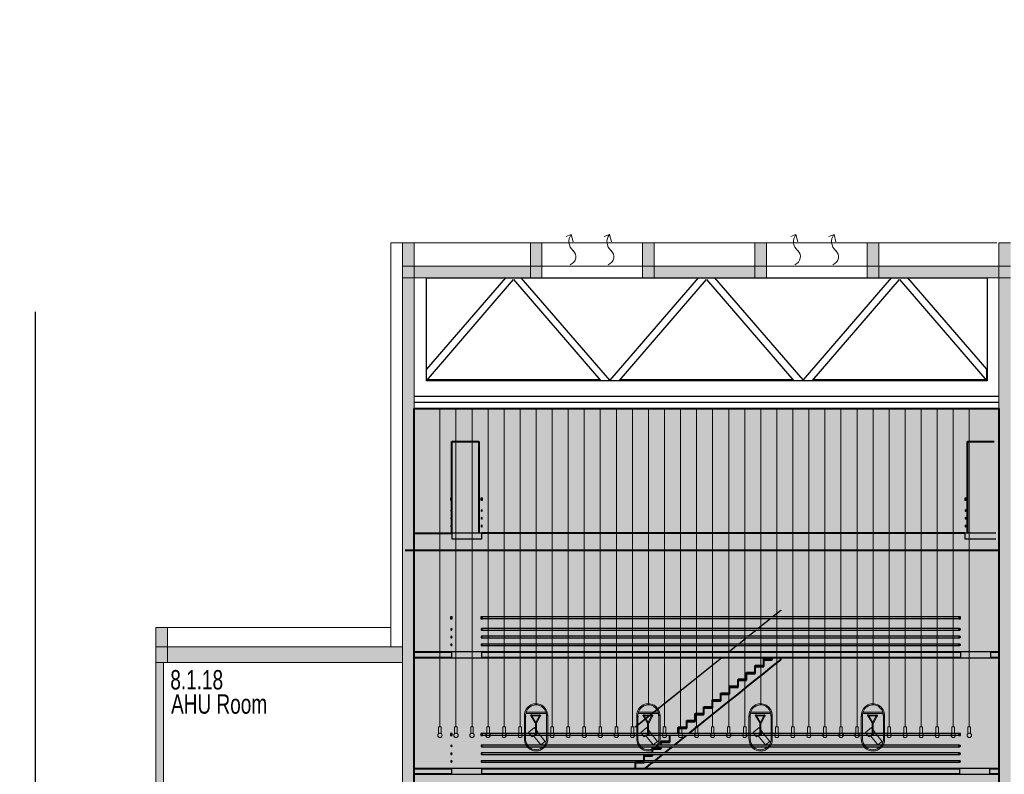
# Model space of a CAD drawing. Header units: millimetres. Extents: x -409347 to -76892, y 286088 to 1850972.
# Tile 85 of 256: x -293908 to -268570, y 568662 to 588077. Entities that reach past the tile are written whole.
import ezdxf

# ---------------------------------------------------------------- set-up
doc = ezdxf.new("R2010")
doc.units = ezdxf.units.MM
doc.linetypes.add('DGN Style 2', pattern=[3.08948, 1.853688, -1.235792])
for name, color, linetype, lineweight in [('00_Section-Background', 7, 'Continuous', 40), ('_VIEW', 98, 'Continuous', 0), ('A_BU_CONCRETE_S_FILL', 7, 'Continuous', 0), ('A_BU_FACADE_E', 6, 'Continuous', 0), ('A_P_ALLG_RWO_X_X', 20, 'Continuous', 30), ('A_P_WAND_BET_A_X', 25, 'Continuous', 0), ('A_P_WAND_BET_V_X', 131, 'DGN Style 2', 0), ('JSK_WIDOK_2', 58, 'Continuous', 0), ('W_TEXT1', 251, 'Continuous', 13), ('WIDOKOWA CIENKA', 9, 'Continuous', 0), ('Z_RAUMSTEMPEL', 251, 'Continuous', 0)]:
    doc.layers.add(name, color=color, linetype=linetype, lineweight=lineweight)
doc.layers.add('colo-93', color=251, linetype='Continuous', lineweight=40, transparency=0.4)
doc.styles.add('H_200-25', font='arial.ttf', dxfattribs={"width": 0.7, "height": 0.5})
doc.styles.add('HPP200-25', font='arial.ttf', dxfattribs={"width": 0.7, "height": 0.5})

msp = doc.modelspace()

# ---------------------------------------------------------------- hatches: boundary and pattern name
at = {"layer": 'A_BU_CONCRETE_S_FILL'}
for points in [[(-228962, 551638), (-290207, 551638), (-290207, 551938), (-284057, 551938), (-284057, 582338), (-283757, 582338), (-283757, 551938), (-228962, 551938)], [(-290707, 542838), (-290707, 561438), (-293507, 561438), (-293507, 561938), (-290407, 561938), (-290407, 571842), (-290407, 571938), (-284057, 571938), (-284057, 571538), (-290207, 571538), (-290207, 561938), (-290207, 561938), (-290207, 543438), (-232736, 543438), (-232736, 551638), (-232236, 551638), (-232236, 542838)]]:
    msp.add_hatch(color=256, dxfattribs=at).paths.add_polyline_path(points, flags=0)
at = {"layer": 'A_BU_CONCRETE_S_FILL', "ltscale": 10}
for points in [[(-280467, 581438), (-280767, 581438), (-280767, 582338), (-280467, 582338)], [(-277577, 581438), (-277877, 581438), (-277877, 582338), (-277577, 582338)], [(-274687, 581438), (-274987, 581438), (-274987, 582338), (-274687, 582338)], [(-271797, 581438), (-272097, 581438), (-272097, 582338), (-271797, 582338)], [(-290107, 571542), (-290407, 571542), (-290407, 572443), (-290107, 572443)]]:
    msp.add_hatch(color=256, dxfattribs=at).paths.add_polyline_path(points, flags=0)
at = {"layer": 'A_BU_CONCRETE_S_FILL', "extrusion": (0, 0, -1)}
for points in [[(268407, 565948), (268407, 582338), (268707, 582338), (268707, 565948)], [(280767, 581438), (280767, 581738), (284057, 581738), (284057, 581438)], [(274987, 581438), (274987, 581738), (277577, 581738), (277577, 581438)], [(268407, 581438), (268407, 581738), (271797, 581738), (271797, 581438)]]:
    msp.add_hatch(color=256, dxfattribs=at).paths.add_polyline_path(points, flags=0)
at = {"layer": 'colo-93', "ltscale": 1e-05, "true_color": 0xfeeab9, "extrusion": (0, 0, -1)}
msp.add_hatch(color=254, dxfattribs=at).paths.add_polyline_path([(281503, 556738), (281503, 565948), (271457, 565948), (271457, 556738), (268707, 556738), (268707, 565948), (268707, 565948), (268707, 578074), (283757, 578074), (283757, 556738)], flags=0)

# ---------------------------------------------------------------- linework, layer by layer
for p, q in [((-283442, 578788), (-283442, 581438)), ((-283442, 581438), (-269010, 581438)), ((-281410, 581438), (-283442, 579085)), ((-283442, 578788), (-281197, 581390)), ((-281197, 581390), (-278951, 578788)), ((-278723, 578799), (-281002, 581438)), ((-276445, 581438), (-278723, 578799)), ((-278477, 578788), (-276232, 581390)), ((-276232, 581390), (-273986, 578788)), ((-273749, 578810), (-276018, 581438)), ((-271480, 581438), (-273749, 578810)), ((-273512, 578788), (-271267, 581390)), ((-271267, 581390), (-269021, 578788)), ((-269021, 579085), (-271053, 581438)), ((-269010, 581438), (-269010, 578788)), ((-269021, 578788), (-269021, 579085)), ((-269010, 578788), (-283442, 578788)), ((-283411, 578824), (-278982, 578824)), ((-278745, 578824), (-278702, 578824)), ((-278446, 578824), (-274017, 578824)), ((-273761, 578824), (-273737, 578824)), ((-273481, 578824), (-269052, 578824)), ((-269021, 578824), (-269010, 578824)), ((-283757, 578388), (-268698, 578388)), ((-282778, 575768), (-282818, 575768)), ((-282818, 575768), (-282818, 575717)), ((-282818, 575717), (-282778, 575717)), ((-282778, 575717), (-282778, 575768)), ((-282038, 575768), (-282038, 575717)), ((-281998, 575768), (-282038, 575768)), ((-282038, 575717), (-281998, 575717)), ((-281998, 575717), (-281998, 575768)), ((-269544, 575768), (-269584, 575768)), ((-269584, 575768), (-269584, 575717)), ((-269584, 575717), (-269544, 575717)), ((-269544, 575717), (-269544, 575768)), ((-282778, 572712), (-282818, 572712)), ((-282818, 572712), (-282818, 572661)), ((-282818, 572661), (-282778, 572661)), ((-282778, 572661), (-282778, 572712)), ((-281998, 572712), (-282038, 572712)), ((-282038, 572712), (-282038, 572661)), ((-282038, 572661), (-281998, 572661)), ((-269740, 572712), (-281998, 572712)), ((-281998, 572661), (-281998, 572712)), ((-269740, 572661), (-281998, 572661)), ((-274915, 572412), (-274604, 572661)), ((-274590, 572661), (-274900, 572412)), ((-274541, 572712), (-274321, 572889)), ((-274321, 572877), (-274526, 572712)), ((-274321, 572889), (-274321, 572877)), ((-269700, 572712), (-269740, 572712)), ((-269740, 572712), (-269740, 572661)), ((-269740, 572661), (-269700, 572661)), ((-269700, 572661), (-269700, 572712)), ((-269720, 572412), (-282018, 572412)), ((-282018, 572372), (-269720, 572372)), ((-269720, 572212), (-282018, 572212)), ((-282018, 572172), (-269720, 572172)), ((-275414, 572012), (-275214, 572172)), ((-275199, 572172), (-275399, 572012)), ((-275164, 572212), (-274964, 572372)), ((-274950, 572372), (-275150, 572212)), ((-269720, 572012), (-282018, 572012)), ((-282018, 571972), (-269720, 571972)), ((-275663, 571812), (-275463, 571972)), ((-275449, 571972), (-275648, 571812)), ((-278060, 569889), (-275850, 571662)), ((-275835, 571662), (-278060, 569877)), ((-278060, 569877), (-278060, 569889)), ((-282778, 569712), (-282818, 569712)), ((-282818, 569712), (-282818, 569661)), ((-282818, 569661), (-282778, 569661)), ((-282778, 569661), (-282778, 569712)), ((-281998, 569712), (-282038, 569712)), ((-282038, 569712), (-282038, 569661)), ((-282038, 569661), (-281998, 569661)), ((-269740, 569712), (-281998, 569712)), ((-281998, 569661), (-281998, 569712)), ((-269740, 569661), (-281998, 569661)), ((-269700, 569712), (-269740, 569712)), ((-269740, 569712), (-269740, 569661)), ((-269740, 569661), (-269700, 569661)), ((-269700, 569661), (-269700, 569712)), ((-269720, 569412), (-282018, 569412)), ((-282018, 569372), (-269720, 569372)), ((-269720, 569212), (-282018, 569212)), ((-282018, 569172), (-269720, 569172)), ((-269720, 569012), (-282018, 569012)), ((-282018, 568972), (-269720, 568972))]:
    msp.add_line(p, q)
for centre, start_param, end_param in [((-282798, 575448), -1.570796, 1.570796), ((-282798, 575448), 1.570796, 4.712389), ((-282018, 575448), -1.570796, 1.570796), ((-282018, 575448), 1.570796, 4.712389), ((-269564, 575448), -1.570796, 1.570796), ((-269564, 575448), 1.570796, 4.712389), ((-282798, 575248), -1.570796, 1.570796), ((-282798, 575248), 1.570796, 4.712389), ((-282018, 575248), -1.570796, 1.570796), ((-282018, 575248), 1.570796, 4.712389), ((-269564, 575248), -1.570796, 1.570796), ((-269564, 575248), 1.570796, 4.712389), ((-282798, 575048), -1.570796, 1.570796), ((-282798, 575048), 1.570796, 4.712389), ((-282018, 575048), -1.570796, 1.570796), ((-282018, 575048), 1.570796, 4.712389), ((-269564, 575048), -1.570796, 1.570796), ((-269564, 575048), 1.570796, 4.712389), ((-282798, 572392), -1.570796, 1.570796), ((-282018, 572392), -1.570796, 1.570796), ((-269720, 572392), -1.570796, 1.570796), ((-282798, 572392), 1.570796, 4.712389), ((-282798, 572192), -1.570796, 1.570796), ((-282798, 572192), 1.570796, 4.712389), ((-282018, 572392), 1.570796, 4.712389), ((-282018, 572192), -1.570796, 1.570796), ((-282018, 572192), 1.570796, 4.712389), ((-269720, 572392), 1.570796, 4.712389), ((-269720, 572192), -1.570796, 1.570796), ((-269720, 572192), 1.570796, 4.712389), ((-282798, 571992), -1.570796, 1.570796), ((-282798, 571992), 1.570796, 4.712389), ((-282018, 571992), -1.570796, 1.570796), ((-282018, 571992), 1.570796, 4.712389), ((-269720, 571992), -1.570796, 1.570796), ((-269720, 571992), 1.570796, 4.712389), ((-282798, 569392), -1.570796, 1.570796), ((-282798, 569392), 1.570796, 4.712389), ((-282018, 569392), -1.570796, 1.570796), ((-282018, 569392), 1.570796, 4.712389), ((-269720, 569392), -1.570796, 1.570796), ((-269720, 569392), 1.570796, 4.712389), ((-282798, 569192), -1.570796, 1.570796), ((-282798, 569192), 1.570796, 4.712389), ((-282018, 569192), -1.570796, 1.570796), ((-282018, 569192), 1.570796, 4.712389), ((-269720, 569192), -1.570796, 1.570796), ((-269720, 569192), 1.570796, 4.712389), ((-282798, 568992), -1.570796, 1.570796), ((-282798, 568992), 1.570796, 4.712389), ((-282018, 568992), -1.570796, 1.570796), ((-282018, 568992), 1.570796, 4.712389), ((-269720, 568992), -1.570796, 1.570796), ((-269720, 568992), 1.570796, 4.712389)]:
    msp.add_ellipse(centre, major_axis=(0, 20), ratio=0.77986, start_param=start_param, end_param=end_param)
for points in [[(-282003, 572392), (-282003, 572394), (-282003, 572396), (-282004, 572400), (-282005, 572402), (-282006, 572404), (-282007, 572405), (-282007, 572407), (-282009, 572408), (-282010, 572409), (-282011, 572410), (-282012, 572411), (-282013, 572411), (-282014, 572411), (-282015, 572412), (-282016, 572412), (-282017, 572412), (-282018, 572412), (-282019, 572412), (-282020, 572412), (-282021, 572412), (-282022, 572411), (-282023, 572411), (-282024, 572411), (-282025, 572410), (-282026, 572409), (-282027, 572409), (-282028, 572408), (-282029, 572407), (-282030, 572405), (-282031, 572404), (-282032, 572402), (-282033, 572400), (-282034, 572396), (-282034, 572394), (-282034, 572392)], [(-269736, 572392), (-269736, 572394), (-269735, 572396), (-269735, 572400), (-269734, 572402), (-269733, 572404), (-269732, 572405), (-269731, 572407), (-269730, 572408), (-269728, 572409), (-269727, 572410), (-269726, 572411), (-269725, 572411), (-269724, 572411), (-269723, 572412), (-269722, 572412), (-269721, 572412), (-269720, 572412), (-269719, 572412), (-269718, 572412), (-269717, 572412), (-269716, 572411), (-269715, 572411), (-269714, 572411), (-269713, 572410), (-269712, 572409), (-269711, 572409), (-269710, 572408), (-269709, 572407), (-269708, 572405), (-269707, 572404), (-269707, 572402), (-269706, 572400), (-269705, 572396), (-269705, 572394), (-269705, 572392)], [(-282034, 572392), (-282034, 572390), (-282034, 572388), (-282033, 572384), (-282032, 572382), (-282031, 572380), (-282030, 572379), (-282029, 572378), (-282028, 572376), (-282026, 572375), (-282025, 572374), (-282024, 572374), (-282023, 572373), (-282022, 572373), (-282021, 572372), (-282020, 572372), (-282019, 572372), (-282018, 572372), (-282017, 572372), (-282016, 572372), (-282015, 572372), (-282014, 572373), (-282013, 572373), (-282012, 572374), (-282011, 572374), (-282010, 572375), (-282010, 572375), (-282008, 572376), (-282007, 572378), (-282007, 572379), (-282006, 572380), (-282005, 572382), (-282004, 572384), (-282003, 572388), (-282003, 572390), (-282003, 572392)], [(-282003, 572192), (-282003, 572194), (-282003, 572196), (-282004, 572200), (-282005, 572202), (-282006, 572204), (-282007, 572205), (-282007, 572207), (-282009, 572208), (-282010, 572209), (-282011, 572210), (-282012, 572211), (-282013, 572211), (-282014, 572211), (-282015, 572212), (-282016, 572212), (-282017, 572212), (-282018, 572212), (-282019, 572212), (-282020, 572212), (-282021, 572212), (-282022, 572211), (-282023, 572211), (-282024, 572211), (-282025, 572210), (-282026, 572209), (-282027, 572209), (-282028, 572208), (-282029, 572207), (-282030, 572205), (-282031, 572204), (-282032, 572202), (-282033, 572200), (-282034, 572196), (-282034, 572194), (-282034, 572192)], [(-282034, 572192), (-282034, 572190), (-282034, 572188), (-282033, 572184), (-282032, 572182), (-282031, 572180), (-282030, 572179), (-282029, 572178), (-282028, 572176), (-282026, 572175), (-282025, 572174), (-282024, 572174), (-282023, 572173), (-282022, 572173), (-282021, 572172), (-282020, 572172), (-282019, 572172), (-282018, 572172), (-282017, 572172), (-282016, 572172), (-282015, 572172), (-282014, 572173), (-282013, 572173), (-282012, 572174), (-282011, 572174), (-282010, 572175), (-282010, 572175), (-282008, 572176), (-282007, 572178), (-282007, 572179), (-282006, 572180), (-282005, 572182), (-282004, 572184), (-282003, 572188), (-282003, 572190), (-282003, 572192)], [(-269705, 572392), (-269705, 572390), (-269705, 572388), (-269706, 572384), (-269707, 572382), (-269707, 572380), (-269708, 572379), (-269709, 572378), (-269711, 572376), (-269712, 572375), (-269713, 572374), (-269714, 572374), (-269715, 572373), (-269716, 572373), (-269717, 572372), (-269718, 572372), (-269719, 572372), (-269720, 572372), (-269721, 572372), (-269722, 572372), (-269723, 572372), (-269724, 572373), (-269725, 572373), (-269726, 572374), (-269727, 572374), (-269728, 572375), (-269729, 572375), (-269730, 572376), (-269731, 572378), (-269732, 572379), (-269733, 572380), (-269734, 572382), (-269735, 572384), (-269735, 572388), (-269736, 572390), (-269736, 572392)], [(-269736, 572192), (-269736, 572194), (-269735, 572196), (-269735, 572200), (-269734, 572202), (-269733, 572204), (-269732, 572205), (-269731, 572207), (-269730, 572208), (-269728, 572209), (-269727, 572210), (-269726, 572211), (-269725, 572211), (-269724, 572211), (-269723, 572212), (-269722, 572212), (-269721, 572212), (-269720, 572212), (-269719, 572212), (-269718, 572212), (-269717, 572212), (-269716, 572211), (-269715, 572211), (-269714, 572211), (-269713, 572210), (-269712, 572209), (-269711, 572209), (-269710, 572208), (-269709, 572207), (-269708, 572205), (-269707, 572204), (-269707, 572202), (-269706, 572200), (-269705, 572196), (-269705, 572194), (-269705, 572192)], [(-269705, 572192), (-269705, 572190), (-269705, 572188), (-269706, 572184), (-269707, 572182), (-269707, 572180), (-269708, 572179), (-269709, 572178), (-269711, 572176), (-269712, 572175), (-269713, 572174), (-269714, 572174), (-269715, 572173), (-269716, 572173), (-269717, 572172), (-269718, 572172), (-269719, 572172), (-269720, 572172), (-269721, 572172), (-269722, 572172), (-269723, 572172), (-269724, 572173), (-269725, 572173), (-269726, 572174), (-269727, 572174), (-269728, 572175), (-269729, 572175), (-269730, 572176), (-269731, 572178), (-269732, 572179), (-269733, 572180), (-269734, 572182), (-269735, 572184), (-269735, 572188), (-269736, 572190), (-269736, 572192)], [(-282003, 571992), (-282003, 571994), (-282003, 571996), (-282004, 572000), (-282005, 572002), (-282006, 572004), (-282007, 572005), (-282007, 572007), (-282009, 572008), (-282010, 572009), (-282011, 572010), (-282012, 572011), (-282013, 572011), (-282014, 572011), (-282015, 572012), (-282016, 572012), (-282017, 572012), (-282018, 572012), (-282019, 572012), (-282020, 572012), (-282021, 572012), (-282022, 572011), (-282023, 572011), (-282024, 572011), (-282025, 572010), (-282026, 572009), (-282027, 572009), (-282028, 572008), (-282029, 572007), (-282030, 572005), (-282031, 572004), (-282032, 572002), (-282033, 572000), (-282034, 571996), (-282034, 571994), (-282034, 571992)], [(-282034, 571992), (-282034, 571990), (-282034, 571988), (-282033, 571984), (-282032, 571982), (-282031, 571980), (-282030, 571979), (-282029, 571978), (-282028, 571976), (-282026, 571975), (-282025, 571974), (-282024, 571974), (-282023, 571973), (-282022, 571973), (-282021, 571972), (-282020, 571972), (-282019, 571972), (-282018, 571972), (-282017, 571972), (-282016, 571972), (-282015, 571972), (-282014, 571973), (-282013, 571973), (-282012, 571974), (-282011, 571974), (-282010, 571975), (-282010, 571975), (-282008, 571976), (-282007, 571978), (-282007, 571979), (-282006, 571980), (-282005, 571982), (-282004, 571984), (-282003, 571988), (-282003, 571990), (-282003, 571992)], [(-269736, 571992), (-269736, 571994), (-269735, 571996), (-269735, 572000), (-269734, 572002), (-269733, 572004), (-269732, 572005), (-269731, 572007), (-269730, 572008), (-269728, 572009), (-269727, 572010), (-269726, 572011), (-269725, 572011), (-269724, 572011), (-269723, 572012), (-269722, 572012), (-269721, 572012), (-269720, 572012), (-269719, 572012), (-269718, 572012), (-269717, 572012), (-269716, 572011), (-269715, 572011), (-269714, 572011), (-269713, 572010), (-269712, 572009), (-269711, 572009), (-269710, 572008), (-269709, 572007), (-269708, 572005), (-269707, 572004), (-269707, 572002), (-269706, 572000), (-269705, 571996), (-269705, 571994), (-269705, 571992)], [(-269705, 571992), (-269705, 571990), (-269705, 571988), (-269706, 571984), (-269707, 571982), (-269707, 571980), (-269708, 571979), (-269709, 571978), (-269711, 571976), (-269712, 571975), (-269713, 571974), (-269714, 571974), (-269715, 571973), (-269716, 571973), (-269717, 571972), (-269718, 571972), (-269719, 571972), (-269720, 571972), (-269721, 571972), (-269722, 571972), (-269723, 571972), (-269724, 571973), (-269725, 571973), (-269726, 571974), (-269727, 571974), (-269728, 571975), (-269729, 571975), (-269730, 571976), (-269731, 571978), (-269732, 571979), (-269733, 571980), (-269734, 571982), (-269735, 571984), (-269735, 571988), (-269736, 571990), (-269736, 571992)], [(-282003, 569392), (-282003, 569394), (-282003, 569396), (-282004, 569400), (-282005, 569402), (-282006, 569404), (-282007, 569405), (-282007, 569407), (-282009, 569408), (-282010, 569409), (-282011, 569410), (-282012, 569411), (-282013, 569411), (-282014, 569411), (-282015, 569412), (-282016, 569412), (-282017, 569412), (-282018, 569412), (-282019, 569412), (-282020, 569412), (-282021, 569412), (-282022, 569411), (-282023, 569411), (-282024, 569411), (-282025, 569410), (-282026, 569409), (-282027, 569409), (-282028, 569408), (-282029, 569407), (-282030, 569405), (-282031, 569404), (-282032, 569402), (-282033, 569400), (-282034, 569396), (-282034, 569394), (-282034, 569392)], [(-282034, 569392), (-282034, 569390), (-282034, 569388), (-282033, 569384), (-282032, 569382), (-282031, 569380), (-282030, 569379), (-282029, 569378), (-282028, 569376), (-282026, 569375), (-282025, 569374), (-282024, 569374), (-282023, 569373), (-282022, 569373), (-282021, 569372), (-282020, 569372), (-282019, 569372), (-282018, 569372), (-282017, 569372), (-282016, 569372), (-282015, 569372), (-282014, 569373), (-282013, 569373), (-282012, 569374), (-282011, 569374), (-282010, 569375), (-282010, 569375), (-282008, 569376), (-282007, 569378), (-282007, 569379), (-282006, 569380), (-282005, 569382), (-282004, 569384), (-282003, 569388), (-282003, 569390), (-282003, 569392)], [(-269736, 569392), (-269736, 569394), (-269735, 569396), (-269735, 569400), (-269734, 569402), (-269733, 569404), (-269732, 569405), (-269731, 569407), (-269730, 569408), (-269728, 569409), (-269727, 569410), (-269726, 569411), (-269725, 569411), (-269724, 569411), (-269723, 569412), (-269722, 569412), (-269721, 569412), (-269720, 569412), (-269719, 569412), (-269718, 569412), (-269717, 569412), (-269716, 569411), (-269715, 569411), (-269714, 569411), (-269713, 569410), (-269712, 569409), (-269711, 569409), (-269710, 569408), (-269709, 569407), (-269708, 569405), (-269707, 569404), (-269707, 569402), (-269706, 569400), (-269705, 569396), (-269705, 569394), (-269705, 569392)], [(-269705, 569392), (-269705, 569390), (-269705, 569388), (-269706, 569384), (-269707, 569382), (-269707, 569380), (-269708, 569379), (-269709, 569378), (-269711, 569376), (-269712, 569375), (-269713, 569374), (-269714, 569374), (-269715, 569373), (-269716, 569373), (-269717, 569372), (-269718, 569372), (-269719, 569372), (-269720, 569372), (-269721, 569372), (-269722, 569372), (-269723, 569372), (-269724, 569373), (-269725, 569373), (-269726, 569374), (-269727, 569374), (-269728, 569375), (-269729, 569375), (-269730, 569376), (-269731, 569378), (-269732, 569379), (-269733, 569380), (-269734, 569382), (-269735, 569384), (-269735, 569388), (-269736, 569390), (-269736, 569392)], [(-282003, 569192), (-282003, 569194), (-282003, 569196), (-282004, 569200), (-282005, 569202), (-282006, 569204), (-282007, 569205), (-282007, 569207), (-282009, 569208), (-282010, 569209), (-282011, 569210), (-282012, 569211), (-282013, 569211), (-282014, 569211), (-282015, 569212), (-282016, 569212), (-282017, 569212), (-282018, 569212), (-282019, 569212), (-282020, 569212), (-282021, 569212), (-282022, 569211), (-282023, 569211), (-282024, 569211), (-282025, 569210), (-282026, 569209), (-282027, 569209), (-282028, 569208), (-282029, 569207), (-282030, 569205), (-282031, 569204), (-282032, 569202), (-282033, 569200), (-282034, 569196), (-282034, 569194), (-282034, 569192)], [(-282034, 569192), (-282034, 569190), (-282034, 569188), (-282033, 569184), (-282032, 569182), (-282031, 569180), (-282030, 569179), (-282029, 569178), (-282028, 569176), (-282026, 569175), (-282025, 569174), (-282024, 569174), (-282023, 569173), (-282022, 569173), (-282021, 569172), (-282020, 569172), (-282019, 569172), (-282018, 569172), (-282017, 569172), (-282016, 569172), (-282015, 569172), (-282014, 569173), (-282013, 569173), (-282012, 569174), (-282011, 569174), (-282010, 569175), (-282010, 569175), (-282008, 569176), (-282007, 569178), (-282007, 569179), (-282006, 569180), (-282005, 569182), (-282004, 569184), (-282003, 569188), (-282003, 569190), (-282003, 569192)], [(-269736, 569192), (-269736, 569194), (-269735, 569196), (-269735, 569200), (-269734, 569202), (-269733, 569204), (-269732, 569205), (-269731, 569207), (-269730, 569208), (-269728, 569209), (-269727, 569210), (-269726, 569211), (-269725, 569211), (-269724, 569211), (-269723, 569212), (-269722, 569212), (-269721, 569212), (-269720, 569212), (-269719, 569212), (-269718, 569212), (-269717, 569212), (-269716, 569211), (-269715, 569211), (-269714, 569211), (-269713, 569210), (-269712, 569209), (-269711, 569209), (-269710, 569208), (-269709, 569207), (-269708, 569205), (-269707, 569204), (-269707, 569202), (-269706, 569200), (-269705, 569196), (-269705, 569194), (-269705, 569192)], [(-269705, 569192), (-269705, 569190), (-269705, 569188), (-269706, 569184), (-269707, 569182), (-269707, 569180), (-269708, 569179), (-269709, 569178), (-269711, 569176), (-269712, 569175), (-269713, 569174), (-269714, 569174), (-269715, 569173), (-269716, 569173), (-269717, 569172), (-269718, 569172), (-269719, 569172), (-269720, 569172), (-269721, 569172), (-269722, 569172), (-269723, 569172), (-269724, 569173), (-269725, 569173), (-269726, 569174), (-269727, 569174), (-269728, 569175), (-269729, 569175), (-269730, 569176), (-269731, 569178), (-269732, 569179), (-269733, 569180), (-269734, 569182), (-269735, 569184), (-269735, 569188), (-269736, 569190), (-269736, 569192)], [(-282003, 568992), (-282003, 568994), (-282003, 568996), (-282004, 569000), (-282005, 569002), (-282006, 569004), (-282007, 569005), (-282007, 569007), (-282009, 569008), (-282010, 569009), (-282011, 569010), (-282012, 569011), (-282013, 569011), (-282014, 569011), (-282015, 569012), (-282016, 569012), (-282017, 569012), (-282018, 569012), (-282019, 569012), (-282020, 569012), (-282021, 569012), (-282022, 569011), (-282023, 569011), (-282024, 569011), (-282025, 569010), (-282026, 569009), (-282027, 569009), (-282028, 569008), (-282029, 569007), (-282030, 569005), (-282031, 569004), (-282032, 569002), (-282033, 569000), (-282034, 568996), (-282034, 568994), (-282034, 568992)], [(-282034, 568992), (-282034, 568990), (-282034, 568988), (-282033, 568984), (-282032, 568982), (-282031, 568980), (-282030, 568979), (-282029, 568978), (-282028, 568976), (-282026, 568975), (-282025, 568974), (-282024, 568974), (-282023, 568973), (-282022, 568973), (-282021, 568972), (-282020, 568972), (-282019, 568972), (-282018, 568972), (-282017, 568972), (-282016, 568972), (-282015, 568972), (-282014, 568973), (-282013, 568973), (-282012, 568974), (-282011, 568974), (-282010, 568975), (-282010, 568975), (-282008, 568976), (-282007, 568978), (-282007, 568979), (-282006, 568980), (-282005, 568982), (-282004, 568984), (-282003, 568988), (-282003, 568990), (-282003, 568992)], [(-269736, 568992), (-269736, 568994), (-269735, 568996), (-269735, 569000), (-269734, 569002), (-269733, 569004), (-269732, 569005), (-269731, 569007), (-269730, 569008), (-269728, 569009), (-269727, 569010), (-269726, 569011), (-269725, 569011), (-269724, 569011), (-269723, 569012), (-269722, 569012), (-269721, 569012), (-269720, 569012), (-269719, 569012), (-269718, 569012), (-269717, 569012), (-269716, 569011), (-269715, 569011), (-269714, 569011), (-269713, 569010), (-269712, 569009), (-269711, 569009), (-269710, 569008), (-269709, 569007), (-269708, 569005), (-269707, 569004), (-269707, 569002), (-269706, 569000), (-269705, 568996), (-269705, 568994), (-269705, 568992)], [(-269705, 568992), (-269705, 568990), (-269705, 568988), (-269706, 568984), (-269707, 568982), (-269707, 568980), (-269708, 568979), (-269709, 568978), (-269711, 568976), (-269712, 568975), (-269713, 568974), (-269714, 568974), (-269715, 568973), (-269716, 568973), (-269717, 568972), (-269718, 568972), (-269719, 568972), (-269720, 568972), (-269721, 568972), (-269722, 568972), (-269723, 568972), (-269724, 568973), (-269725, 568973), (-269726, 568974), (-269727, 568974), (-269728, 568975), (-269729, 568975), (-269730, 568976), (-269731, 568978), (-269732, 568979), (-269733, 568980), (-269734, 568982), (-269735, 568984), (-269735, 568988), (-269736, 568990), (-269736, 568992)]]:
    msp.add_open_spline(points, degree=3, knots=[0, 0, 0, 0, 0.083333, 0.125, 0.166667, 0.208333, 0.229167, 0.25, 0.291667, 0.333333, 0.354167, 0.375, 0.395833, 0.416667, 0.4375, 0.458333, 0.479167, 0.5, 0.520833, 0.541667, 0.5625, 0.583333, 0.604167, 0.625, 0.645833, 0.666667, 0.6875, 0.708333, 0.75, 0.770833, 0.791667, 0.833333, 0.875, 0.916667, 1, 1, 1, 1])
at = {"layer": '00_Section-Background', "ltscale": 0.92662}
for p, q in [((-282786, 575768), (-282786, 577228)), ((-282786, 577228), (-282096, 577228)), ((-282096, 577228), (-282096, 574868)), ((-269519, 574868), (-269519, 577228)), ((-269519, 577228), (-268829, 577228)), ((-282786, 575460), (-282786, 575717)), ((-282786, 575260), (-282786, 575436)), ((-282786, 575060), (-282786, 575236)), ((-282786, 574868), (-282786, 575036)), ((-283757, 574868), (-282786, 574868)), ((-269584, 574868), (-282018, 574868)), ((-274541, 571610), (-274541, 571662)), ((-274321, 571609), (-274321, 571662)), ((-274981, 571459), (-274761, 571459)), ((-274981, 571433), (-274981, 571459)), ((-274981, 571433), (-274761, 571433)), ((-274981, 571257), (-274981, 571433)), ((-274761, 571433), (-274981, 571433)), ((-274761, 571636), (-274541, 571636)), ((-274761, 571610), (-274761, 571636)), ((-274761, 571610), (-274541, 571610)), ((-274761, 571433), (-274761, 571610)), ((-274541, 571610), (-274761, 571610)), ((-274761, 571433), (-274761, 571459)), ((-274761, 571256), (-274541, 571433)), ((-274541, 571610), (-274541, 571636)), ((-274541, 571433), (-274321, 571609)), ((-275201, 571283), (-274981, 571283)), ((-275201, 571257), (-275201, 571283)), ((-275201, 571257), (-274981, 571257)), ((-275201, 571080), (-275201, 571257)), ((-274981, 571257), (-275201, 571257)), ((-274981, 571257), (-274981, 571283)), ((-274981, 571080), (-274761, 571256)), ((-275641, 570930), (-275421, 570930)), ((-275641, 570904), (-275641, 570930)), ((-275641, 570904), (-275421, 570904)), ((-275641, 570727), (-275641, 570904)), ((-275421, 570904), (-275641, 570904)), ((-275421, 571106), (-275201, 571106)), ((-275421, 571080), (-275421, 571106)), ((-275421, 571080), (-275201, 571080)), ((-275421, 570904), (-275421, 571080)), ((-275201, 571080), (-275421, 571080)), ((-275421, 570904), (-275421, 570930)), ((-275421, 570727), (-275201, 570903)), ((-275201, 571080), (-275201, 571106)), ((-275201, 570903), (-274981, 571080)), ((-275861, 570753), (-275641, 570753)), ((-275861, 570727), (-275861, 570753)), ((-275861, 570727), (-275641, 570727)), ((-275861, 570551), (-275861, 570727)), ((-275641, 570727), (-275861, 570727)), ((-275641, 570727), (-275641, 570753)), ((-275641, 570550), (-275421, 570727)), ((-276301, 570400), (-276081, 570400)), ((-276301, 570374), (-276301, 570400)), ((-276301, 570374), (-276081, 570374)), ((-276301, 570198), (-276301, 570374)), ((-276081, 570374), (-276301, 570374)), ((-276081, 570577), (-275861, 570577)), ((-276081, 570551), (-276081, 570577)), ((-276081, 570551), (-275861, 570551)), ((-276081, 570374), (-276081, 570551)), ((-275861, 570551), (-276081, 570551)), ((-276081, 570374), (-276081, 570400)), ((-276081, 570197), (-275861, 570374)), ((-275861, 570551), (-275861, 570577)), ((-275861, 570374), (-275641, 570550)), ((-276521, 570224), (-276301, 570224)), ((-276521, 570198), (-276521, 570224)), ((-276521, 570198), (-276301, 570198)), ((-276521, 570021), (-276521, 570198)), ((-276301, 570198), (-276521, 570198)), ((-276301, 570198), (-276301, 570224)), ((-276301, 570021), (-276081, 570197)), ((-276961, 569871), (-276741, 569871)), ((-276961, 569845), (-276961, 569871)), ((-276741, 570047), (-276521, 570047)), ((-276741, 570021), (-276741, 570047)), ((-276741, 570021), (-276521, 570021)), ((-276741, 569845), (-276741, 570021)), ((-276521, 570021), (-276741, 570021)), ((-276741, 569845), (-276741, 569871)), ((-276521, 570021), (-276521, 570047)), ((-276521, 569844), (-276301, 570021)), ((-277181, 569492), (-277181, 569661)), ((-276961, 569845), (-276741, 569845)), ((-276961, 569712), (-276961, 569845)), ((-276741, 569845), (-276961, 569845)), ((-276961, 569491), (-276749, 569661)), ((-276686, 569712), (-276521, 569844)), ((-277401, 569518), (-277181, 569518)), ((-277401, 569492), (-277401, 569518)), ((-277401, 569492), (-277181, 569492)), ((-277401, 569411), (-277401, 569492)), ((-277181, 569492), (-277401, 569492)), ((-277401, 569315), (-277401, 569373)), ((-277181, 569492), (-277181, 569518)), ((-277181, 569315), (-277109, 569372)), ((-277060, 569412), (-276961, 569491)), ((-277840, 569165), (-277621, 569165)), ((-277840, 569139), (-277840, 569165)), ((-277840, 569139), (-277621, 569139)), ((-277840, 569011), (-277840, 569139)), ((-277621, 569139), (-277840, 569139)), ((-277621, 569341), (-277401, 569341)), ((-277621, 569315), (-277621, 569341)), ((-277621, 569315), (-277401, 569315)), ((-277621, 569211), (-277621, 569315)), ((-277401, 569315), (-277621, 569315)), ((-277621, 569139), (-277621, 569173)), ((-277621, 569139), (-277621, 569165)), ((-277559, 569012), (-277401, 569139)), ((-277401, 569315), (-277401, 569341)), ((-277401, 569139), (-277359, 569172)), ((-277309, 569212), (-277181, 569315)), ((-278060, 568963), (-278060, 568973)), ((-278060, 568963), (-277840, 568963)), ((-278060, 568812), (-278060, 568963)), ((-277840, 568963), (-278060, 568963)), ((-277840, 568963), (-277840, 568973)), ((-277840, 568963), (-277840, 568973)), ((-277808, 568812), (-277621, 568962)), ((-277621, 568962), (-277608, 568972))]:
    msp.add_line(p, q, dxfattribs=at)
at = {"layer": '00_Section-Background', "color": 250, "lineweight": 30}
for p, q in [((-282018, 574868), (-282786, 574868)), ((-282786, 574868), (-282786, 574718)), ((-282786, 574718), (-282018, 574718)), ((-282018, 574718), (-282018, 574868)), ((-268784, 574868), (-269584, 574868)), ((-269584, 574868), (-269584, 574718)), ((-269584, 574718), (-268784, 574718)), ((-282018, 571812), (-282798, 571812)), ((-282798, 571812), (-282798, 571662)), ((-282798, 571662), (-282018, 571662)), ((-282018, 571662), (-282018, 571812)), ((-268920, 571812), (-269700, 571812)), ((-269700, 571812), (-269700, 571662)), ((-269700, 571662), (-268920, 571662)), ((-268920, 571662), (-268920, 571812)), ((-282018, 568812), (-282798, 568812)), ((-282798, 568812), (-282798, 568662)), ((-282798, 568662), (-282018, 568662)), ((-282018, 568662), (-282018, 568812)), ((-268940, 568812), (-269720, 568812)), ((-269720, 568812), (-269720, 568662)), ((-269720, 568662), (-268940, 568662)), ((-268940, 568662), (-268940, 568812))]:
    msp.add_line(p, q, dxfattribs=at)
at = {"layer": '00_Section-Background'}
for p, q in [((-268698, 574418), (-283991, 574418)), ((-283757, 571812), (-282798, 571812)), ((-282798, 571662), (-283757, 571662)), ((-282018, 571812), (-269700, 571812)), ((-269700, 571662), (-282018, 571662)), ((-268920, 571812), (-268698, 571812)), ((-268698, 571662), (-268920, 571662)), ((-283757, 568812), (-282798, 568812)), ((-282798, 568662), (-283757, 568662)), ((-282018, 568812), (-269720, 568812)), ((-269720, 568662), (-282018, 568662)), ((-268940, 568812), (-268698, 568812)), ((-268698, 568662), (-268940, 568662))]:
    msp.add_line(p, q, dxfattribs=at)
at = {"layer": '_VIEW'}
msp.add_line((-268764, 582338), (-283757, 582338), dxfattribs=at)
at = {"layer": 'A_BU_CONCRETE_S_FILL'}
for p, q in [((-283757, 582338), (-284057, 582338)), ((-284057, 582338), (-284057, 551938)), ((-283757, 551938), (-283757, 582338)), ((-268707, 582338), (-268407, 582338)), ((-268707, 565948), (-268707, 582338)), ((-284057, 581438), (-284057, 581738)), ((-284057, 581738), (-280767, 581738)), ((-280767, 581738), (-280767, 581438)), ((-277577, 581438), (-277577, 581738)), ((-277577, 581738), (-274987, 581738)), ((-274987, 581738), (-274987, 581438)), ((-271797, 581438), (-271797, 581738)), ((-271797, 581738), (-268407, 581738)), ((-280767, 581438), (-284057, 581438)), ((-274987, 581438), (-277577, 581438)), ((-268407, 581438), (-271797, 581438)), ((-284057, 571938), (-290407, 571938)), ((-290407, 571938), (-290407, 571842)), ((-284057, 571538), (-284057, 571938)), ((-290407, 571842), (-290407, 561938)), ((-290207, 561938), (-290207, 571538)), ((-290207, 571538), (-284057, 571538))]:
    msp.add_line(p, q, dxfattribs=at)
at = {"layer": 'A_BU_CONCRETE_S_FILL', "ltscale": 10}
for p, q in [((-280467, 582338), (-280767, 582338)), ((-280767, 582338), (-280767, 581438)), ((-280467, 581438), (-280467, 582338)), ((-277577, 582338), (-277877, 582338)), ((-277877, 582338), (-277877, 581438)), ((-277577, 581438), (-277577, 582338)), ((-274687, 582338), (-274987, 582338)), ((-274987, 582338), (-274987, 581438)), ((-274687, 581438), (-274687, 582338)), ((-271797, 582338), (-272097, 582338)), ((-272097, 582338), (-272097, 581438)), ((-271797, 581438), (-271797, 582338)), ((-280767, 581438), (-280467, 581438)), ((-277877, 581438), (-277577, 581438)), ((-274987, 581438), (-274687, 581438)), ((-272097, 581438), (-271797, 581438)), ((-290107, 572443), (-290407, 572443)), ((-290407, 572443), (-290407, 571542)), ((-290107, 571542), (-290107, 572443)), ((-290407, 571542), (-290107, 571542))]:
    msp.add_line(p, q, dxfattribs=at)
at = {"layer": 'A_BU_CONCRETE_S_FILL', "ltscale": 4.744342}
msp.add_line((-283757, 578074), (-268707, 578074), dxfattribs=at)
at = {"layer": 'A_BU_FACADE_E', "ltscale": 14.882972}
for p, q in [((-268764, 581738), (-283757, 581738)), ((-290107, 572443), (-284358, 572443)), ((-284058, 572443), (-284057, 572443))]:
    msp.add_line(p, q, dxfattribs=at)
at = {"layer": 'A_BU_FACADE_E'}
msp.add_3dface([(-284358, 571942), (-284058, 571942), (-284057, 582338), (-284357, 582338)], dxfattribs=at)
at = {"layer": 'A_P_ALLG_RWO_X_X', "ltscale": 0.01}
msp.add_line((-293507, 580559), (-293507, 542834), dxfattribs=at)
at = {"layer": 'A_P_WAND_BET_A_X', "ltscale": 0.01}
msp.add_3dface([(-409347, 1850972), (-87526, 1850972), (-87526, 286088), (-409347, 286088)], dxfattribs=at)
at = {"layer": 'A_P_WAND_BET_V_X'}
msp.add_3dface([(-346400, 627362), (-346400, 492362), (-171400, 492362), (-171400, 627362)], dxfattribs=at)
at = {"layer": 'colo-93', "ltscale": 1e-05}
for p, q in [((-283757, 556738), (-283757, 578074)), ((-283757, 578074), (-268707, 578074)), ((-268707, 578074), (-268707, 565948))]:
    msp.add_line(p, q, dxfattribs=at)
at = {"layer": 'JSK_WIDOK_2', "color": 250, "lineweight": 30}
for p, q in [((-268698, 578224), (-283757, 578224)), ((-283757, 578074), (-268698, 578074))]:
    msp.add_line(p, q, dxfattribs=at)
at = {"layer": 'JSK_WIDOK_2', "ltscale": 100}
for p, q in [((-269207, 578074), (-283357, 578074)), ((-283094, 569886), (-283094, 578074)), ((-282681, 569886), (-282681, 578074)), ((-282268, 569886), (-282268, 578074)), ((-281856, 569886), (-281855, 578074)), ((-281443, 569886), (-281443, 578074)), ((-281030, 569886), (-281030, 578074)), ((-280617, 570471), (-280617, 578064)), ((-280204, 569886), (-280204, 578074)), ((-279791, 569886), (-279791, 578074)), ((-279378, 569886), (-279378, 578074)), ((-278966, 569886), (-278966, 578074)), ((-278553, 569886), (-278553, 578074)), ((-278140, 569886), (-278140, 578074)), ((-277727, 570471), (-277727, 578064)), ((-277314, 569886), (-277314, 578074)), ((-276901, 569886), (-276901, 578074)), ((-276489, 569886), (-276488, 578074)), ((-276076, 569886), (-276076, 578074)), ((-275663, 569886), (-275663, 578074)), ((-275250, 569886), (-275250, 578074)), ((-274837, 570471), (-274837, 578064)), ((-274424, 569886), (-274424, 578074)), ((-274011, 569886), (-274011, 578074)), ((-273599, 569886), (-273599, 578074)), ((-273186, 569886), (-273186, 578074)), ((-272773, 569886), (-272773, 578074)), ((-272360, 569886), (-272360, 578074)), ((-271947, 570471), (-271947, 578064)), ((-271534, 569886), (-271534, 578074)), ((-271122, 569886), (-271121, 578074)), ((-270709, 569886), (-270709, 578074)), ((-270296, 569886), (-270296, 578074)), ((-269883, 569886), (-269883, 578074)), ((-269470, 569886), (-269470, 578074)), ((-280920, 570170), (-280920, 569557)), ((-280890, 570170), (-280890, 569557)), ((-280880, 570257), (-280362, 570257)), ((-280880, 570227), (-280362, 570227)), ((-280644, 569986), (-280746, 570159)), ((-280732, 570186), (-280530, 570186)), ((-280732, 570163), (-280530, 570163)), ((-280624, 569998), (-280726, 570171)), ((-280630, 569988), (-280535, 570165)), ((-280610, 569977), (-280514, 570154)), ((-280350, 569557), (-280350, 570195)), ((-280320, 569557), (-280320, 570195)), ((-278030, 570170), (-278030, 569557)), ((-278000, 570170), (-278000, 569557)), ((-277990, 570257), (-277472, 570257)), ((-277990, 570227), (-277472, 570227)), ((-277754, 569986), (-277857, 570159)), ((-277842, 570186), (-277641, 570186)), ((-277842, 570163), (-277641, 570163)), ((-277734, 569998), (-277836, 570171)), ((-277740, 569988), (-277645, 570165)), ((-277720, 569977), (-277624, 570154)), ((-277460, 569557), (-277460, 570195)), ((-277430, 569557), (-277430, 570195)), ((-275140, 570170), (-275140, 569557)), ((-275110, 570170), (-275110, 569557)), ((-275100, 570257), (-274582, 570257)), ((-275100, 570227), (-274582, 570227)), ((-274864, 569986), (-274967, 570159)), ((-274952, 570186), (-274751, 570186)), ((-274952, 570163), (-274751, 570163)), ((-274844, 569998), (-274946, 570171)), ((-274851, 569988), (-274755, 570165)), ((-274830, 569977), (-274734, 570154)), ((-274570, 569557), (-274570, 570195)), ((-274540, 569557), (-274540, 570195)), ((-272251, 570170), (-272251, 569557)), ((-272221, 570170), (-272221, 569557)), ((-272210, 570257), (-271692, 570257)), ((-272210, 570227), (-271692, 570227)), ((-271974, 569986), (-272077, 570159)), ((-272062, 570186), (-271861, 570186)), ((-272062, 570163), (-271861, 570163)), ((-271954, 569998), (-272056, 570171)), ((-271961, 569988), (-271865, 570165)), ((-271940, 569977), (-271844, 570154)), ((-271680, 569557), (-271680, 570195)), ((-271650, 569557), (-271650, 570195))]:
    msp.add_line(p, q, dxfattribs=at)
for centre, radius in [((-280744, 570177), 18), ((-280519, 570174), 18), ((-277854, 570177), 18), ((-277629, 570174), 18), ((-274964, 570177), 18), ((-274739, 570174), 18), ((-272074, 570177), 18), ((-271849, 570174), 18), ((-280625, 569975), 18), ((-277735, 569975), 18), ((-274845, 569975), 18), ((-271955, 569975), 18), ((-283094, 569665), 57), ((-282681, 569665), 57), ((-282268, 569665), 57), ((-281856, 569665), 57), ((-281443, 569665), 57), ((-281030, 569665), 57), ((-280204, 569665), 57), ((-279791, 569665), 57), ((-279378, 569665), 57), ((-278966, 569665), 57), ((-278553, 569665), 57), ((-278140, 569665), 57), ((-277314, 569665), 57), ((-276901, 569665), 57), ((-276489, 569665), 57), ((-276076, 569665), 57), ((-275663, 569665), 57), ((-275250, 569665), 57), ((-274424, 569665), 57), ((-274011, 569665), 57), ((-273599, 569665), 57), ((-273186, 569665), 57), ((-272773, 569665), 57), ((-272360, 569665), 57), ((-271534, 569665), 57), ((-271122, 569665), 57), ((-270709, 569665), 57), ((-270296, 569665), 57), ((-269883, 569665), 57), ((-269470, 569665), 57)]:
    msp.add_circle(centre, radius, dxfattribs=at)
for centre, radius, start, end in [((-280621, 570181), 297, 356.6806, 187.8416), ((-280621, 570181), 267, 356.6806, 187.8416), ((-277731, 570181), 297, 356.6806, 187.8416), ((-277731, 570181), 267, 356.6806, 187.8416), ((-274841, 570181), 297, 356.6806, 187.8416), ((-274841, 570181), 267, 356.6806, 187.8416), ((-271951, 570181), 297, 356.6806, 187.8416), ((-271951, 570181), 267, 356.6806, 187.8416), ((-280619, 569562), 299, 181.3208, 359.684), ((-280619, 569562), 269, 181.3208, 359.684), ((-277729, 569562), 299, 181.3208, 359.684), ((-277729, 569562), 269, 181.3208, 359.684), ((-274839, 569562), 299, 181.3208, 359.684), ((-274839, 569562), 269, 181.3208, 359.684), ((-271949, 569562), 299, 181.3208, 359.684), ((-271949, 569562), 269, 181.3208, 359.684)]:
    msp.add_arc(centre, radius, start, end, dxfattribs=at)
for points in [[(-283128, 569886), (-283061, 569886), (-283061, 569719), (-283128, 569719)], [(-282715, 569886), (-282648, 569886), (-282648, 569719), (-282715, 569719)], [(-282302, 569886), (-282235, 569886), (-282235, 569719), (-282302, 569719)], [(-281889, 569886), (-281822, 569886), (-281822, 569719), (-281889, 569719)], [(-281476, 569886), (-281409, 569886), (-281409, 569719), (-281476, 569719)], [(-281063, 569886), (-280996, 569886), (-280996, 569719), (-281063, 569719)], [(-280638, 569958), (-280612, 569958), (-280612, 569691), (-280638, 569691)], [(-280238, 569886), (-280171, 569886), (-280171, 569719), (-280238, 569719)], [(-279825, 569886), (-279758, 569886), (-279758, 569719), (-279825, 569719)], [(-279412, 569886), (-279345, 569886), (-279345, 569719), (-279412, 569719)], [(-278999, 569886), (-278932, 569886), (-278932, 569719), (-278999, 569719)], [(-278586, 569886), (-278519, 569886), (-278519, 569719), (-278586, 569719)], [(-278173, 569886), (-278106, 569886), (-278106, 569719), (-278173, 569719)], [(-277748, 569958), (-277722, 569958), (-277722, 569691), (-277748, 569691)], [(-277348, 569886), (-277281, 569886), (-277281, 569719), (-277348, 569719)], [(-276935, 569886), (-276868, 569886), (-276868, 569719), (-276935, 569719)], [(-276522, 569886), (-276455, 569886), (-276455, 569719), (-276522, 569719)], [(-276109, 569886), (-276042, 569886), (-276042, 569719), (-276109, 569719)], [(-275696, 569886), (-275629, 569886), (-275629, 569719), (-275696, 569719)], [(-275284, 569886), (-275216, 569886), (-275216, 569719), (-275284, 569719)], [(-274858, 569958), (-274832, 569958), (-274832, 569691), (-274858, 569691)], [(-274458, 569886), (-274391, 569886), (-274391, 569719), (-274458, 569719)], [(-274045, 569886), (-273978, 569886), (-273978, 569719), (-274045, 569719)], [(-273632, 569886), (-273565, 569886), (-273565, 569719), (-273632, 569719)], [(-273219, 569886), (-273152, 569886), (-273152, 569719), (-273219, 569719)], [(-272806, 569886), (-272739, 569886), (-272739, 569719), (-272806, 569719)], [(-272394, 569886), (-272327, 569886), (-272327, 569719), (-272394, 569719)], [(-271968, 569958), (-271942, 569958), (-271942, 569691), (-271968, 569691)], [(-271568, 569886), (-271501, 569886), (-271501, 569719), (-271568, 569719)], [(-271155, 569886), (-271088, 569886), (-271088, 569719), (-271155, 569719)], [(-270742, 569886), (-270675, 569886), (-270675, 569719), (-270742, 569719)], [(-270329, 569886), (-270262, 569886), (-270262, 569719), (-270329, 569719)], [(-269917, 569886), (-269849, 569886), (-269849, 569719), (-269917, 569719)], [(-269504, 569886), (-269437, 569886), (-269437, 569719), (-269504, 569719)], [(-280570, 569750), (-280661, 569864), (-280815, 569740), (-280723, 569627)], [(-280385, 569508), (-280566, 569732), (-280676, 569643), (-280496, 569419)], [(-277680, 569750), (-277771, 569864), (-277925, 569740), (-277834, 569627)], [(-277495, 569508), (-277676, 569732), (-277786, 569643), (-277606, 569419)], [(-274790, 569750), (-274881, 569864), (-275035, 569740), (-274944, 569627)], [(-274605, 569508), (-274786, 569732), (-274896, 569643), (-274716, 569419)], [(-271900, 569750), (-271991, 569864), (-272145, 569740), (-272054, 569627)], [(-271715, 569508), (-271896, 569732), (-272006, 569643), (-271826, 569419)]]:
    msp.add_3dface(points, dxfattribs=at)
at = {"layer": 'WIDOKOWA CIENKA', "ltscale": 62.541018}
for p, q in [((-279712, 582548), (-279847, 582496)), ((-279662, 582365), (-279712, 582548)), ((-278732, 582548), (-278867, 582496)), ((-278682, 582365), (-278732, 582548)), ((-273933, 582548), (-274067, 582496)), ((-273882, 582365), (-273933, 582548)), ((-272952, 582548), (-273087, 582496)), ((-272902, 582365), (-272952, 582548))]:
    msp.add_line(p, q, dxfattribs=at)
for centre in [(-279348, 582366), (-278368, 582366), (-273568, 582366), (-272588, 582366)]:
    msp.add_ellipse(centre, major_axis=(-427, 0), ratio=0.820045, start_param=-0.54713, end_param=0.726104, dxfattribs=at)
at = {"layer": 'WIDOKOWA CIENKA', "ltscale": 62.541018, "extrusion": (0, 0, -1)}
for centre in [(-279881, 581979), (-278901, 581979), (-274101, 581979), (-273121, 581979)]:
    msp.add_ellipse(centre, major_axis=(-286, 0), ratio=0.820045, start_param=2.415489, end_param=4.214552, dxfattribs=at)

# ---------------------------------------------------------------- texts
at = {"layer": 'W_TEXT1', "style": 'HPP200-25', "width": 0.7}
msp.add_text('AHU Room', height=500, dxfattribs=at).set_placement((-290012, 570221))
at = {"layer": 'Z_RAUMSTEMPEL', "style": 'H_200-25', "width": 0.7}
msp.add_text('8.1.18', height=500, dxfattribs=at).set_placement((-290032, 570844))

doc.saveas('drawing.dxf')
